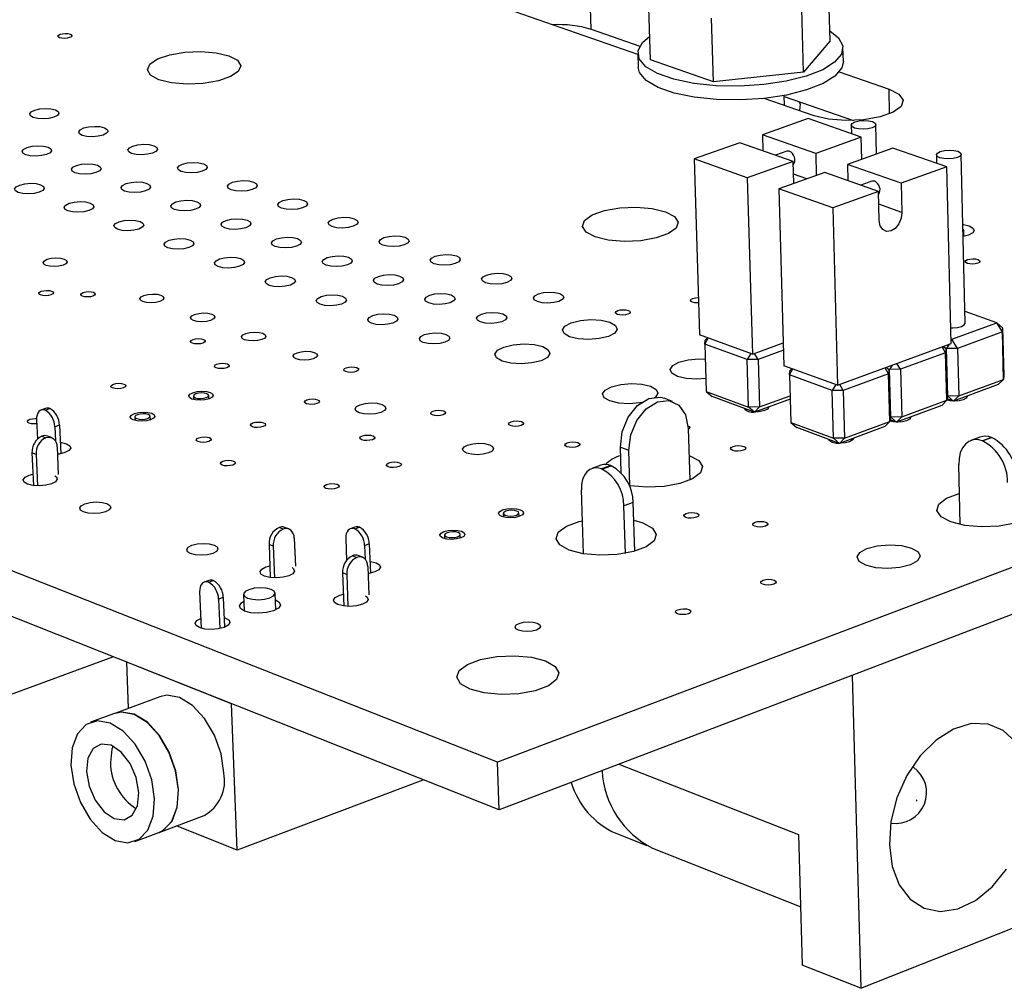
# Model space of a CAD drawing. Extents: x 79 to 216, y 65 to 126.
# Tile 3 of 14: x 140 to 169, y 65 to 94. Entities that reach past the tile are written whole.
import ezdxf

# ---------------------------------------------------------------- set-up
doc = ezdxf.new("R2010")
doc.units = 0
doc.layers.get('0').update_dxf_attribs({"linetype": 'CONTINUOUS'})

msp = doc.modelspace()

# ---------------------------------------------------------------- linework, layer by layer
at = {"color": 7, "linetype": 'CONTINUOUS'}
for p, q in [((154.108, 71.938), (78.725, 101.623)), ((154.157, 70.498), (78.83, 100.374)), ((164.135, 93.681), (164.084, 95.587)), ((156.936, 94.028), (156.895, 95.335)), ((158.719, 93.109), (158.661, 95.017)), ((158.339, 93.272), (154.643, 94.56)), ((163.336, 92.735), (163.284, 94.648)), ((160.618, 92.447), (160.562, 94.361)), ((156.936, 94.028), (158.395, 93.52)), ((164.135, 93.681), (163.336, 92.735)), ((158.338, 93.301), (158.351, 92.887)), ((164.534, 93.062), (164.523, 93.476)), ((160.618, 92.447), (158.719, 93.109)), ((163.336, 92.735), (160.618, 92.447)), ((164.405, 92.742), (165.911, 92.222)), ((162.758, 91.732), (162.75, 92.033)), ((163.651, 91.421), (162.146, 91.946)), ((162.751, 92.005), (164.841, 91.278)), ((163.469, 91.337), (162.097, 90.852)), ((165.073, 90.778), (163.469, 91.337)), ((164.772, 91.139), (164.779, 90.881)), ((165.538, 90.268), (165.515, 91.158)), ((163.7, 90.289), (162.097, 90.852)), ((162.097, 90.852), (162.11, 90.367)), ((161.417, 90.611), (160.036, 90.122)), ((163.02, 90.047), (161.417, 90.611)), ((165.073, 90.778), (163.7, 90.289)), ((165.091, 90.109), (165.073, 90.778)), ((162.831, 90.354), (162.491, 90.233)), ((163.7, 90.289), (163.719, 89.619)), ((166.031, 90.444), (164.657, 89.954)), ((167.651, 89.879), (166.031, 90.444)), ((167.34, 90.245), (167.347, 89.985)), ((168.211, 85.173), (168.088, 90.263)), ((202.158, 90.131), (154.108, 71.938)), ((161.639, 89.556), (160.036, 90.122)), ((160.036, 90.122), (160.194, 84.815)), ((163.02, 90.047), (161.639, 89.556)), ((163.039, 89.376), (163.02, 90.047)), ((166.277, 89.386), (164.657, 89.954)), ((164.657, 89.954), (164.67, 89.467)), ((163.977, 89.711), (162.594, 89.218)), ((165.596, 89.142), (163.977, 89.711)), ((167.651, 89.879), (166.277, 89.386)), ((167.782, 84.558), (167.651, 89.879)), ((161.639, 89.556), (161.791, 84.234)), ((165.398, 89.453), (165.058, 89.331)), ((166.277, 89.386), (166.299, 88.509)), ((164.213, 88.646), (162.594, 89.218)), ((162.594, 89.218), (162.744, 83.887)), ((165.596, 89.142), (164.213, 88.646)), ((165.619, 88.264), (165.596, 89.142)), ((202.16, 88.78), (154.157, 70.498)), ((164.213, 88.646), (164.357, 83.3)), ((168.166, 87.787), (168.162, 87.964)), ((169.162, 85.181), (168.203, 85.523)), ((167.81, 84.685), (169.162, 85.181)), ((169.329, 84.906), (167.977, 84.41)), ((169.329, 84.906), (169.162, 85.181)), ((169.335, 85.026), (169.162, 85.181)), ((169.335, 85.026), (169.329, 84.906)), ((169.363, 83.477), (169.329, 84.906)), ((169.335, 85.026), (169.369, 83.597)), ((161.791, 84.234), (160.194, 84.815)), ((160.359, 84.54), (160.463, 84.717)), ((160.359, 84.54), (160.371, 84.66)), ((160.435, 84.727), (160.371, 84.66)), ((167.779, 84.696), (167.81, 84.685)), ((167.81, 84.685), (167.781, 84.635)), ((167.977, 84.41), (167.81, 84.685)), ((161.638, 84.075), (160.359, 84.54)), ((160.359, 84.54), (160.401, 83.111)), ((161.791, 84.234), (162.725, 84.574)), ((162.731, 84.357), (161.968, 84.079)), ((164.357, 83.3), (167.782, 84.558)), ((167.619, 84.278), (167.51, 84.458)), ((167.626, 84.398), (167.545, 84.471)), ((167.647, 84.406), (167.599, 84.423)), ((167.626, 84.398), (167.619, 84.278)), ((167.626, 84.398), (167.662, 82.966)), ((167.723, 84.536), (167.647, 84.406)), ((167.977, 84.41), (167.647, 84.406)), ((167.682, 82.974), (167.647, 84.406)), ((167.977, 84.41), (168.012, 82.978)), ((161.742, 84.252), (161.638, 84.075)), ((161.968, 84.079), (161.638, 84.075)), ((161.679, 82.643), (161.638, 84.075)), ((161.968, 84.079), (161.859, 84.259)), ((161.968, 84.079), (162.008, 82.646)), ((167.619, 84.278), (166.26, 83.779)), ((167.655, 82.846), (167.619, 84.278)), ((164.357, 83.3), (162.744, 83.887)), ((162.91, 83.611), (163.014, 83.789)), ((162.91, 83.611), (162.92, 83.732)), ((162.986, 83.799), (162.92, 83.732)), ((165.9, 83.647), (165.791, 83.827)), ((165.909, 83.767), (165.827, 83.84)), ((165.929, 83.775), (165.88, 83.793)), ((165.909, 83.767), (165.9, 83.647)), ((165.909, 83.767), (165.946, 82.332)), ((166.005, 83.905), (165.929, 83.775)), ((166.26, 83.779), (165.929, 83.775)), ((165.966, 82.34), (165.929, 83.775)), ((166.26, 83.779), (166.151, 83.959)), ((166.26, 83.779), (166.296, 82.344)), ((164.202, 83.141), (162.91, 83.611)), ((162.91, 83.611), (162.95, 82.176)), ((165.9, 83.647), (164.533, 83.145)), ((165.937, 82.211), (165.9, 83.647)), ((168.012, 82.978), (169.363, 83.477)), ((169.206, 83.319), (169.363, 83.477)), ((169.369, 83.597), (169.363, 83.477)), ((164.306, 83.319), (164.202, 83.141)), ((164.533, 83.145), (164.202, 83.141)), ((164.241, 81.702), (164.202, 83.141)), ((164.533, 83.145), (164.425, 83.325)), ((164.533, 83.145), (164.572, 81.706)), ((169.206, 83.319), (167.856, 82.819)), ((144.938, 82.974), (144.942, 82.869)), ((145.404, 82.887), (145.4, 82.992)), ((159.384, 82.814), (159.129, 82.908)), ((160.401, 83.111), (161.679, 82.643)), ((160.401, 83.111), (160.578, 82.957)), ((161.855, 82.488), (160.578, 82.957)), ((162.931, 82.883), (161.855, 82.488)), ((162.008, 82.646), (162.928, 82.984)), ((166.296, 82.344), (167.655, 82.846)), ((167.499, 82.687), (167.655, 82.846)), ((167.662, 82.966), (167.655, 82.846)), ((167.856, 82.819), (167.657, 82.891)), ((167.661, 82.981), (167.682, 82.974)), ((168.012, 82.978), (167.682, 82.974)), ((167.856, 82.819), (167.682, 82.974)), ((167.856, 82.819), (168.012, 82.978)), ((168.265, 82.966), (168.265, 82.971)), ((140.485, 82.599), (140.345, 82.55)), ((140.468, 82.545), (140.609, 82.594)), ((162.008, 82.646), (161.679, 82.643)), ((161.855, 82.488), (161.679, 82.643)), ((161.855, 82.488), (162.008, 82.646)), ((162.28, 82.637), (162.28, 82.644)), ((167.499, 82.687), (166.141, 82.185)), ((140.211, 82.26), (140.236, 81.675)), ((143.175, 82.344), (143.179, 82.239)), ((143.642, 82.258), (143.638, 82.363)), ((165.946, 82.332), (165.937, 82.211)), ((166.141, 82.185), (165.941, 82.258)), ((165.945, 82.347), (165.966, 82.34)), ((166.296, 82.344), (165.966, 82.34)), ((166.141, 82.185), (165.966, 82.34)), ((166.141, 82.185), (166.296, 82.344)), ((166.556, 82.334), (166.556, 82.338)), ((140.9, 82.099), (140.76, 82.049)), ((140.76, 82.049), (140.779, 81.619)), ((140.9, 82.099), (140.938, 81.234)), ((159.856, 81.997), (159.902, 80.435)), ((162.95, 82.176), (164.241, 81.702)), ((162.95, 82.176), (163.127, 82.021)), ((164.417, 81.548), (163.127, 82.021)), ((165.782, 82.052), (164.417, 81.548)), ((164.572, 81.706), (165.937, 82.211)), ((165.782, 82.052), (165.937, 82.211)), ((140.373, 81.764), (140.495, 81.717)), ((140.663, 81.719), (140.541, 81.766)), ((164.572, 81.706), (164.241, 81.702)), ((164.417, 81.548), (164.241, 81.702)), ((164.417, 81.548), (164.572, 81.706)), ((164.837, 81.699), (164.837, 81.703)), ((168.649, 81.735), (168.376, 81.634)), ((168.998, 81.727), (168.725, 81.626)), ((168.726, 81.625), (168.999, 81.727)), ((168.998, 81.727), (168.999, 81.727)), ((140.829, 81.439), (140.865, 80.605)), ((157.813, 81.437), (158.068, 81.342)), ((157.838, 80.66), (157.813, 81.437)), ((158.102, 80.271), (158.068, 81.342)), ((168.726, 81.625), (168.725, 81.626)), ((140.195, 81.212), (140.072, 81.26)), ((140.072, 81.26), (140.115, 80.276)), ((140.195, 81.212), (140.236, 80.267)), ((157.226, 80.888), (156.948, 80.786)), ((157.522, 80.879), (157.244, 80.777)), ((157.256, 80.772), (157.244, 80.777)), ((157.256, 80.772), (157.535, 80.874)), ((157.522, 80.879), (157.535, 80.874)), ((168.058, 79.098), (168.013, 80.907)), ((156.699, 78.217), (156.637, 80.144)), ((158.199, 79.765), (157.92, 79.662)), ((157.965, 78.232), (157.92, 79.662)), ((158.244, 78.296), (158.199, 79.765)), ((154.282, 79.436), (154.286, 79.327)), ((154.756, 79.343), (154.753, 79.452)), ((147.648, 78.965), (147.522, 79.013)), ((147.817, 78.967), (147.69, 79.016)), ((149.811, 79.026), (149.669, 78.974)), ((149.802, 78.969), (149.943, 79.021)), ((147.982, 78.685), (148.014, 77.841)), ((149.531, 78.682), (149.556, 78.017)), ((152.511, 78.785), (152.514, 78.676)), ((152.986, 78.692), (152.983, 78.802)), ((147.345, 78.452), (147.219, 78.501)), ((147.219, 78.501), (147.257, 77.504)), ((147.345, 78.452), (147.382, 77.494)), ((150.243, 78.515), (150.102, 78.463)), ((150.102, 78.463), (150.116, 78.059)), ((150.243, 78.515), (150.275, 77.634)), ((149.74, 78.16), (149.867, 78.111)), ((150.035, 78.114), (149.908, 78.163)), ((150.2, 77.831), (150.231, 76.983)), ((149.563, 77.596), (149.435, 77.645)), ((149.435, 77.645), (149.473, 76.644)), ((149.563, 77.596), (149.598, 76.633)), ((145.408, 77.417), (145.265, 77.364)), ((145.396, 77.359), (145.539, 77.411)), ((145.128, 77.071), (145.172, 75.976)), ((145.84, 76.902), (145.697, 76.849)), ((145.84, 76.902), (145.876, 76.004)), ((146.454, 76.996), (146.473, 76.494)), ((147.425, 76.53), (147.406, 77.032)), ((145.697, 76.849), (145.732, 75.964)), ((142.501, 75.106), (136.934, 73.061)), ((142.501, 75.106), (142.5, 75.121)), ((142.986, 73.562), (142.929, 74.951)), ((146.085, 73.699), (142.929, 74.951)), ((142.929, 74.951), (142.929, 74.951)), ((164.805, 74.553), (165.058, 65.12)), ((143.93, 73.911), (142.568, 73.407)), ((146.26, 69.28), (146.085, 73.699)), ((146.086, 73.699), (146.085, 73.699)), ((142.56, 73.405), (141.841, 73.139)), ((154.157, 70.498), (154.108, 71.938)), ((151.855, 71.396), (146.26, 69.28)), ((151.855, 71.396), (151.854, 71.411)), ((143.903, 69.821), (145.263, 70.332)), ((143.178, 69.548), (143.896, 69.818)), ((146.26, 69.28), (144.434, 70.02)), ((157.675, 69.792), (158.606, 69.424)), ((163.187, 69.756), (163.297, 65.822)), ((158.781, 69.345), (163.248, 67.58)), ((165.058, 65.12), (171.214, 67.556)), ((165.058, 65.12), (163.297, 65.822))]:
    msp.add_line(p, q, dxfattribs=at)
at = {"color": 8, "linetype": 'CONTINUOUS'}
for p, q in [((165.93, 91.479), (165.911, 92.222)), ((163.436, 89.518), (163.031, 89.661)), ((166.299, 88.509), (165.606, 88.754)), ((157.77, 71.874), (163.187, 69.756))]:
    msp.add_line(p, q, dxfattribs=at)
at = {"color": 7, "linetype": 'CONTINUOUS'}
for points in [[(141.224, 93.885), (141.265, 93.861), (141.276, 93.833), (141.254, 93.805), (141.204, 93.78), (141.132, 93.763), (141.049, 93.756), (140.969, 93.761), (140.904, 93.776), (140.863, 93.799), (140.852, 93.827), (140.874, 93.856), (140.924, 93.881), (140.996, 93.897), (141.079, 93.904), (141.159, 93.9), (141.224, 93.885)], [(164.127, 93.982), (164.392, 93.772), (164.518, 93.53), (164.477, 93.28), (164.271, 93.036), (163.911, 92.81), (163.417, 92.616), (162.813, 92.463), (162.134, 92.361), (161.417, 92.315), (160.7, 92.328), (160.024, 92.398), (159.424, 92.522), (158.934, 92.693), (158.58, 92.902), (158.38, 93.137), (158.345, 93.385), (158.476, 93.633), (158.697, 93.824)], [(146.012, 93.23), (146.267, 93.094), (146.365, 92.931), (146.294, 92.761), (146.061, 92.603), (145.694, 92.477), (145.238, 92.399), (144.749, 92.378), (144.284, 92.416), (143.902, 92.509), (143.647, 92.645), (143.551, 92.808), (143.625, 92.979), (143.859, 93.136), (144.226, 93.261), (144.68, 93.339), (145.167, 93.36), (145.63, 93.322), (146.012, 93.23)], [(164.534, 93.062), (164.488, 92.866), (164.282, 92.621), (163.923, 92.395), (163.428, 92.2), (162.825, 92.048), (162.146, 91.946), (161.429, 91.9), (160.713, 91.912), (160.036, 91.983), (159.437, 92.107), (158.947, 92.279), (158.592, 92.488), (158.393, 92.723), (158.351, 92.887)], [(165.911, 92.222), (166.21, 92.071), (166.337, 91.89), (166.276, 91.701), (166.035, 91.526), (165.643, 91.386), (165.146, 91.299), (164.605, 91.276), (164.085, 91.318), (163.651, 91.421)], [(163.19, 91.852), (163.231, 91.778), (163.214, 91.584), (163.209, 91.575)], [(140.779, 91.601), (140.864, 91.552), (140.886, 91.492), (140.841, 91.432), (140.735, 91.381), (140.585, 91.345), (140.414, 91.331), (140.247, 91.341), (140.111, 91.373), (140.025, 91.422), (140.004, 91.481), (140.049, 91.541), (140.155, 91.592), (140.305, 91.628), (140.476, 91.642), (140.642, 91.632), (140.779, 91.601)], [(165.413, 91.245), (165.49, 91.203), (165.515, 91.154), (165.483, 91.103), (165.399, 91.06), (165.277, 91.03), (165.134, 91.018), (164.992, 91.026), (164.874, 91.053), (164.796, 91.094), (164.772, 91.144), (164.804, 91.194), (164.888, 91.238), (165.01, 91.268), (165.153, 91.279), (165.295, 91.271), (165.413, 91.245)], [(142.258, 91.062), (142.344, 91.012), (142.367, 90.953), (142.322, 90.893), (142.216, 90.841), (142.066, 90.805), (141.894, 90.791), (141.727, 90.8), (141.589, 90.832), (141.503, 90.882), (141.481, 90.941), (141.526, 91.002), (141.632, 91.054), (141.782, 91.089), (141.954, 91.103), (142.121, 91.094), (142.258, 91.062)], [(143.746, 90.52), (143.833, 90.47), (143.856, 90.41), (143.811, 90.349), (143.706, 90.297), (143.555, 90.261), (143.383, 90.247), (143.215, 90.257), (143.077, 90.289), (142.99, 90.339), (142.967, 90.399), (143.012, 90.459), (143.118, 90.511), (143.268, 90.547), (143.44, 90.562), (143.608, 90.552), (143.746, 90.52)], [(140.558, 90.478), (140.644, 90.428), (140.666, 90.369), (140.62, 90.308), (140.514, 90.256), (140.363, 90.22), (140.191, 90.206), (140.023, 90.215), (139.886, 90.248), (139.8, 90.297), (139.778, 90.357), (139.824, 90.418), (139.93, 90.47), (140.081, 90.506), (140.253, 90.52), (140.42, 90.51), (140.558, 90.478)], [(162.903, 90.353), (162.843, 90.358), (162.831, 90.354)], [(167.984, 90.351), (168.062, 90.309), (168.088, 90.259), (168.056, 90.208), (167.972, 90.164), (167.849, 90.134), (167.706, 90.122), (167.563, 90.131), (167.444, 90.158), (167.366, 90.199), (167.34, 90.25), (167.372, 90.3), (167.456, 90.344), (167.579, 90.374), (167.722, 90.386), (167.864, 90.378), (167.984, 90.351)], [(142.044, 89.933), (142.131, 89.883), (142.154, 89.823), (142.108, 89.762), (142.002, 89.709), (141.851, 89.673), (141.678, 89.659), (141.51, 89.669), (141.372, 89.701), (141.285, 89.751), (141.263, 89.811), (141.309, 89.872), (141.415, 89.925), (141.566, 89.961), (141.738, 89.975), (141.906, 89.965), (142.044, 89.933)], [(145.243, 89.974), (145.331, 89.924), (145.354, 89.864), (145.31, 89.803), (145.204, 89.75), (145.054, 89.714), (144.881, 89.7), (144.712, 89.71), (144.574, 89.742), (144.486, 89.792), (144.463, 89.853), (144.507, 89.913), (144.613, 89.966), (144.764, 90.002), (144.936, 90.016), (145.104, 90.007), (145.243, 89.974)], [(140.334, 89.343), (140.421, 89.293), (140.443, 89.232), (140.397, 89.171), (140.29, 89.118), (140.138, 89.082), (139.965, 89.067), (139.796, 89.077), (139.658, 89.11), (139.572, 89.16), (139.55, 89.221), (139.596, 89.282), (139.703, 89.335), (139.855, 89.371), (140.028, 89.386), (140.196, 89.376), (140.334, 89.343)], [(143.54, 89.384), (143.628, 89.334), (143.651, 89.273), (143.606, 89.212), (143.499, 89.159), (143.348, 89.123), (143.175, 89.108), (143.006, 89.118), (142.867, 89.151), (142.78, 89.202), (142.757, 89.262), (142.802, 89.323), (142.909, 89.376), (143.06, 89.412), (143.233, 89.427), (143.401, 89.417), (143.54, 89.384)], [(146.749, 89.425), (146.838, 89.375), (146.862, 89.315), (146.818, 89.253), (146.712, 89.2), (146.561, 89.164), (146.388, 89.15), (146.219, 89.16), (146.079, 89.192), (145.991, 89.243), (145.967, 89.303), (146.012, 89.364), (146.117, 89.417), (146.268, 89.454), (146.441, 89.468), (146.61, 89.458), (146.749, 89.425)], [(165.472, 89.451), (165.41, 89.456), (165.398, 89.453)], [(141.828, 88.791), (141.916, 88.741), (141.938, 88.68), (141.893, 88.618), (141.786, 88.565), (141.634, 88.528), (141.46, 88.514), (141.291, 88.524), (141.152, 88.557), (141.065, 88.608), (141.043, 88.668), (141.089, 88.73), (141.196, 88.783), (141.347, 88.82), (141.521, 88.834), (141.69, 88.824), (141.828, 88.791)], [(145.045, 88.832), (145.133, 88.782), (145.157, 88.721), (145.112, 88.659), (145.006, 88.606), (144.854, 88.569), (144.68, 88.555), (144.511, 88.565), (144.372, 88.598), (144.284, 88.649), (144.26, 88.709), (144.305, 88.771), (144.412, 88.824), (144.563, 88.861), (144.736, 88.875), (144.906, 88.865), (145.045, 88.832)], [(148.265, 88.873), (148.354, 88.823), (148.378, 88.762), (148.335, 88.7), (148.229, 88.647), (148.078, 88.61), (147.904, 88.596), (147.734, 88.606), (147.594, 88.639), (147.505, 88.689), (147.481, 88.75), (147.525, 88.812), (147.631, 88.865), (147.782, 88.902), (147.955, 88.916), (148.125, 88.906), (148.265, 88.873)], [(159.171, 88.53), (159.444, 88.387), (159.556, 88.215), (159.494, 88.036), (159.265, 87.87), (158.896, 87.739), (158.432, 87.657), (157.929, 87.635), (157.448, 87.675), (157.048, 87.773), (156.776, 87.917), (156.667, 88.089), (156.731, 88.268), (156.962, 88.433), (157.33, 88.564), (157.792, 88.645), (158.293, 88.667), (158.771, 88.627), (159.171, 88.53)], [(166.299, 88.509), (166.278, 88.332), (166.208, 88.164), (166.1, 88.029), (165.971, 87.949), (165.84, 87.935), (165.727, 87.99), (165.649, 88.106), (165.619, 88.264)], [(143.332, 88.236), (143.42, 88.185), (143.443, 88.124), (143.398, 88.062), (143.291, 88.008), (143.139, 87.972), (142.964, 87.957), (142.794, 87.967), (142.655, 88), (142.567, 88.051), (142.545, 88.113), (142.59, 88.175), (142.697, 88.228), (142.849, 88.265), (143.023, 88.279), (143.193, 88.269), (143.332, 88.236)], [(146.559, 88.277), (146.648, 88.226), (146.672, 88.165), (146.628, 88.103), (146.521, 88.049), (146.37, 88.012), (146.195, 87.998), (146.025, 88.008), (145.885, 88.041), (145.797, 88.092), (145.773, 88.153), (145.817, 88.215), (145.924, 88.269), (146.075, 88.305), (146.249, 88.32), (146.419, 88.31), (146.559, 88.277)], [(149.79, 88.318), (149.879, 88.267), (149.904, 88.206), (149.861, 88.143), (149.755, 88.09), (149.604, 88.053), (149.43, 88.039), (149.259, 88.049), (149.119, 88.082), (149.029, 88.133), (149.004, 88.194), (149.048, 88.256), (149.153, 88.31), (149.305, 88.346), (149.479, 88.361), (149.649, 88.351), (149.79, 88.318)], [(168.139, 88.142), (168.154, 88.14), (168.328, 88.101)], [(168.144, 87.931), (168.162, 87.961), (168.147, 87.992), (168.143, 87.995)], [(168.328, 88.101), (168.443, 88.039), (168.48, 87.965), (168.434, 87.89), (168.312, 87.826), (168.148, 87.784)], [(144.845, 87.677), (144.933, 87.626), (144.957, 87.565), (144.912, 87.502), (144.805, 87.448), (144.653, 87.411), (144.478, 87.397), (144.307, 87.407), (144.167, 87.44), (144.079, 87.492), (144.056, 87.553), (144.101, 87.616), (144.208, 87.669), (144.36, 87.706), (144.535, 87.721), (144.705, 87.71), (144.845, 87.677)], [(148.083, 87.718), (148.172, 87.667), (148.197, 87.605), (148.153, 87.543), (148.047, 87.489), (147.895, 87.452), (147.72, 87.438), (147.549, 87.448), (147.408, 87.481), (147.319, 87.532), (147.294, 87.594), (147.339, 87.656), (147.445, 87.71), (147.597, 87.747), (147.771, 87.761), (147.942, 87.751), (148.083, 87.718)], [(151.324, 87.759), (151.414, 87.707), (151.44, 87.646), (151.397, 87.584), (151.291, 87.53), (151.14, 87.493), (150.965, 87.478), (150.794, 87.488), (150.652, 87.522), (150.562, 87.573), (150.537, 87.635), (150.58, 87.697), (150.685, 87.751), (150.837, 87.788), (151.011, 87.802), (151.182, 87.792), (151.324, 87.759)], [(141.044, 87.101), (141.114, 87.06), (141.132, 87.011), (141.095, 86.961), (141.009, 86.918), (140.886, 86.888), (140.746, 86.876), (140.61, 86.884), (140.498, 86.911), (140.428, 86.952), (140.41, 87.002), (140.447, 87.052), (140.534, 87.095), (140.656, 87.125), (140.796, 87.136), (140.932, 87.128), (141.044, 87.101)], [(146.367, 87.115), (146.456, 87.064), (146.48, 87.002), (146.436, 86.939), (146.329, 86.885), (146.176, 86.848), (146.001, 86.833), (145.83, 86.843), (145.689, 86.877), (145.6, 86.929), (145.576, 86.991), (145.621, 87.053), (145.728, 87.107), (145.88, 87.144), (146.055, 87.159), (146.226, 87.149), (146.367, 87.115)], [(149.615, 87.156), (149.706, 87.104), (149.731, 87.042), (149.687, 86.98), (149.581, 86.925), (149.429, 86.888), (149.254, 86.874), (149.082, 86.884), (148.941, 86.917), (148.85, 86.969), (148.826, 87.031), (148.87, 87.094), (148.976, 87.148), (149.128, 87.185), (149.303, 87.199), (149.474, 87.189), (149.615, 87.156)], [(152.867, 87.196), (152.958, 87.145), (152.985, 87.083), (152.942, 87.02), (152.836, 86.966), (152.685, 86.929), (152.509, 86.914), (152.338, 86.924), (152.195, 86.958), (152.104, 87.01), (152.078, 87.072), (152.122, 87.134), (152.227, 87.188), (152.379, 87.225), (152.554, 87.24), (152.725, 87.23), (152.867, 87.196)], [(168.593, 87.089), (168.639, 87.064), (168.654, 87.033), (168.636, 87.003), (168.586, 86.976), (168.513, 86.958), (168.428, 86.951), (168.344, 86.956), (168.273, 86.973), (168.226, 86.998), (168.211, 87.028), (168.23, 87.059), (168.279, 87.085), (168.352, 87.103), (168.437, 87.11), (168.522, 87.105), (168.593, 87.089)], [(147.898, 86.55), (147.988, 86.498), (148.013, 86.436), (147.969, 86.372), (147.862, 86.318), (147.709, 86.281), (147.533, 86.266), (147.362, 86.276), (147.22, 86.31), (147.13, 86.362), (147.106, 86.424), (147.15, 86.487), (147.257, 86.542), (147.41, 86.579), (147.585, 86.594), (147.757, 86.583), (147.898, 86.55)], [(151.158, 86.59), (151.249, 86.538), (151.274, 86.476), (151.231, 86.413), (151.125, 86.358), (150.973, 86.321), (150.797, 86.306), (150.625, 86.317), (150.482, 86.35), (150.392, 86.402), (150.366, 86.465), (150.41, 86.528), (150.516, 86.582), (150.668, 86.619), (150.844, 86.634), (151.016, 86.624), (151.158, 86.59)], [(154.42, 86.63), (154.512, 86.579), (154.539, 86.516), (154.497, 86.453), (154.391, 86.399), (154.239, 86.361), (154.064, 86.347), (153.891, 86.357), (153.748, 86.391), (153.656, 86.443), (153.63, 86.505), (153.673, 86.568), (153.778, 86.622), (153.93, 86.66), (154.105, 86.674), (154.278, 86.664), (154.42, 86.63)], [(140.666, 86.136), (140.709, 86.111), (140.72, 86.081), (140.697, 86.05), (140.645, 86.023), (140.57, 86.005), (140.484, 85.998), (140.401, 86.003), (140.333, 86.02), (140.29, 86.045), (140.279, 86.075), (140.302, 86.106), (140.355, 86.132), (140.43, 86.15), (140.515, 86.158), (140.598, 86.153), (140.666, 86.136)], [(141.929, 86.1), (141.972, 86.074), (141.983, 86.044), (141.961, 86.013), (141.908, 85.987), (141.833, 85.969), (141.748, 85.962), (141.665, 85.967), (141.596, 85.983), (141.553, 86.008), (141.542, 86.039), (141.565, 86.069), (141.617, 86.096), (141.692, 86.114), (141.778, 86.121), (141.861, 86.116), (141.929, 86.1)], [(155.983, 86.061), (156.076, 86.009), (156.103, 85.946), (156.061, 85.883), (155.956, 85.828), (155.803, 85.79), (155.627, 85.776), (155.454, 85.786), (155.31, 85.82), (155.218, 85.872), (155.191, 85.935), (155.233, 85.998), (155.339, 86.053), (155.491, 86.091), (155.667, 86.105), (155.84, 86.095), (155.983, 86.061)], [(143.96, 86.013), (144.031, 85.971), (144.05, 85.921), (144.014, 85.87), (143.927, 85.827), (143.804, 85.797), (143.664, 85.785), (143.526, 85.793), (143.413, 85.82), (143.342, 85.862), (143.324, 85.912), (143.36, 85.963), (143.447, 86.006), (143.57, 86.036), (143.71, 86.048), (143.847, 86.04), (143.96, 86.013)], [(149.439, 85.98), (149.53, 85.928), (149.555, 85.866), (149.511, 85.802), (149.405, 85.748), (149.251, 85.71), (149.075, 85.695), (148.903, 85.706), (148.761, 85.74), (148.67, 85.792), (148.645, 85.855), (148.689, 85.918), (148.796, 85.973), (148.949, 86.01), (149.125, 86.025), (149.297, 86.014), (149.439, 85.98)], [(152.71, 86.021), (152.801, 85.969), (152.828, 85.906), (152.785, 85.842), (152.679, 85.788), (152.526, 85.75), (152.35, 85.735), (152.177, 85.746), (152.034, 85.78), (151.942, 85.832), (151.916, 85.895), (151.96, 85.958), (152.066, 86.013), (152.218, 86.05), (152.394, 86.065), (152.567, 86.055), (152.71, 86.021)], [(160.165, 85.781), (160.144, 85.78), (160.06, 85.786), (159.989, 85.802), (159.944, 85.828), (159.93, 85.858), (159.95, 85.889), (160.001, 85.916), (160.074, 85.934), (160.16, 85.941), (160.161, 85.941)], [(154.271, 85.448), (154.364, 85.395), (154.391, 85.332), (154.348, 85.269), (154.242, 85.214), (154.089, 85.176), (153.912, 85.161), (153.739, 85.172), (153.595, 85.206), (153.503, 85.258), (153.476, 85.321), (153.519, 85.385), (153.625, 85.44), (153.778, 85.478), (153.954, 85.492), (154.128, 85.482), (154.271, 85.448)], [(158.049, 85.553), (158.095, 85.528), (158.108, 85.497), (158.088, 85.466), (158.037, 85.439), (157.963, 85.421), (157.877, 85.414), (157.793, 85.419), (157.723, 85.436), (157.677, 85.461), (157.664, 85.492), (157.684, 85.523), (157.735, 85.549), (157.809, 85.568), (157.895, 85.575), (157.979, 85.57), (158.049, 85.553)], [(145.492, 85.441), (145.564, 85.399), (145.583, 85.349), (145.547, 85.298), (145.46, 85.254), (145.337, 85.224), (145.196, 85.212), (145.058, 85.22), (144.945, 85.248), (144.873, 85.29), (144.854, 85.34), (144.89, 85.391), (144.976, 85.435), (145.1, 85.465), (145.241, 85.477), (145.378, 85.468), (145.492, 85.441)], [(150.99, 85.408), (151.082, 85.355), (151.107, 85.292), (151.064, 85.229), (150.957, 85.174), (150.804, 85.136), (150.627, 85.121), (150.454, 85.132), (150.311, 85.166), (150.219, 85.218), (150.194, 85.281), (150.238, 85.345), (150.345, 85.4), (150.498, 85.438), (150.674, 85.452), (150.847, 85.442), (150.99, 85.408)], [(157.498, 85.197), (157.666, 85.102), (157.716, 84.988), (157.641, 84.873), (157.451, 84.773), (157.176, 84.705), (156.857, 84.678), (156.544, 84.697), (156.283, 84.759), (156.115, 84.854), (156.066, 84.968), (156.142, 85.084), (156.332, 85.183), (156.607, 85.251), (156.925, 85.277), (157.238, 85.258), (157.498, 85.197)], [(147.033, 84.866), (147.105, 84.823), (147.125, 84.773), (147.089, 84.722), (147.003, 84.677), (146.879, 84.647), (146.738, 84.635), (146.599, 84.644), (146.485, 84.671), (146.413, 84.713), (146.393, 84.764), (146.43, 84.815), (146.516, 84.859), (146.639, 84.89), (146.781, 84.901), (146.919, 84.893), (147.033, 84.866)], [(167.771, 85.031), (167.831, 85.03), (167.974, 85.042), (168.097, 85.073), (168.18, 85.117), (168.211, 85.169), (168.211, 85.173)], [(145.243, 84.683), (145.287, 84.657), (145.299, 84.626), (145.277, 84.595), (145.224, 84.568), (145.149, 84.55), (145.063, 84.543), (144.979, 84.548), (144.91, 84.564), (144.866, 84.59), (144.854, 84.621), (144.877, 84.652), (144.929, 84.679), (145.004, 84.697), (145.09, 84.704), (145.174, 84.699), (145.243, 84.683)], [(152.55, 84.832), (152.643, 84.779), (152.669, 84.715), (152.626, 84.651), (152.519, 84.596), (152.365, 84.558), (152.188, 84.543), (152.014, 84.554), (151.87, 84.588), (151.779, 84.641), (151.752, 84.704), (151.796, 84.769), (151.903, 84.824), (152.056, 84.862), (152.233, 84.876), (152.407, 84.866), (152.55, 84.832)], [(148.584, 84.287), (148.657, 84.244), (148.677, 84.193), (148.641, 84.142), (148.555, 84.097), (148.431, 84.067), (148.289, 84.055), (148.15, 84.064), (148.036, 84.091), (147.963, 84.134), (147.943, 84.185), (147.979, 84.236), (148.065, 84.28), (148.188, 84.311), (148.33, 84.323), (148.469, 84.314), (148.584, 84.287)], [(155.471, 84.467), (155.638, 84.371), (155.687, 84.256), (155.611, 84.14), (155.42, 84.04), (155.143, 83.971), (154.823, 83.945), (154.509, 83.964), (154.248, 84.026), (154.081, 84.122), (154.032, 84.237), (154.11, 84.353), (154.302, 84.452), (154.578, 84.521), (154.897, 84.548), (155.21, 84.528), (155.471, 84.467)], [(160.39, 83.505), (160.115, 83.484), (159.799, 83.504), (159.536, 83.566), (159.365, 83.663), (159.314, 83.778), (159.389, 83.895), (159.579, 83.995), (159.854, 84.064), (160.174, 84.091), (160.373, 84.084)], [(145.965, 83.942), (146.009, 83.916), (146.021, 83.885), (145.999, 83.853), (145.946, 83.826), (145.871, 83.808), (145.784, 83.801), (145.7, 83.806), (145.63, 83.823), (145.586, 83.848), (145.575, 83.879), (145.597, 83.911), (145.65, 83.938), (145.725, 83.956), (145.811, 83.964), (145.896, 83.958), (145.965, 83.942)], [(149.866, 83.83), (149.91, 83.804), (149.923, 83.773), (149.901, 83.741), (149.849, 83.714), (149.774, 83.696), (149.687, 83.688), (149.603, 83.693), (149.533, 83.71), (149.488, 83.736), (149.476, 83.767), (149.497, 83.799), (149.55, 83.826), (149.625, 83.844), (149.711, 83.852), (149.796, 83.846), (149.866, 83.83)], [(142.846, 83.336), (142.889, 83.31), (142.901, 83.279), (142.878, 83.248), (142.825, 83.22), (142.749, 83.202), (142.662, 83.194), (142.578, 83.2), (142.509, 83.217), (142.465, 83.243), (142.454, 83.274), (142.476, 83.305), (142.53, 83.333), (142.605, 83.351), (142.692, 83.358), (142.776, 83.353), (142.846, 83.336)], [(145.446, 83.082), (145.518, 83.039), (145.538, 82.987), (145.501, 82.935), (145.414, 82.89), (145.289, 82.859), (145.146, 82.847), (145.007, 82.856), (144.892, 82.884), (144.82, 82.927), (144.8, 82.979), (144.837, 83.031), (144.924, 83.075), (145.049, 83.106), (145.192, 83.118), (145.331, 83.11), (145.446, 83.082)], [(158.522, 82.793), (158.4, 82.769), (158.078, 82.742), (157.761, 82.762), (157.498, 82.825), (157.328, 82.922), (157.277, 83.038), (157.354, 83.155), (157.545, 83.256), (157.822, 83.326), (158.143, 83.353), (158.459, 83.333), (158.722, 83.27), (158.722, 83.27)], [(158.722, 83.27), (158.892, 83.174), (158.944, 83.058), (158.868, 82.94), (158.833, 82.914)], [(145.016, 83.041), (144.961, 83.013), (144.938, 82.98), (144.951, 82.948), (144.996, 82.921), (145.068, 82.904), (145.155, 82.898), (145.244, 82.906), (145.322, 82.925), (145.376, 82.953), (145.399, 82.986), (145.387, 83.018), (145.342, 83.045), (145.27, 83.062), (145.183, 83.067), (145.094, 83.06), (145.016, 83.041)], [(148.681, 82.863), (148.726, 82.837), (148.738, 82.805), (148.716, 82.773), (148.664, 82.746), (148.588, 82.727), (148.501, 82.72), (148.416, 82.725), (148.346, 82.742), (148.301, 82.769), (148.289, 82.8), (148.311, 82.832), (148.364, 82.859), (148.439, 82.878), (148.526, 82.885), (148.611, 82.88), (148.681, 82.863)], [(157.813, 81.437), (157.868, 81.896), (158.051, 82.335), (158.333, 82.687), (158.673, 82.898), (159.018, 82.937), (159.129, 82.908)], [(158.068, 81.342), (158.123, 81.801), (158.306, 82.241), (158.589, 82.593), (158.928, 82.804), (159.273, 82.843), (159.57, 82.703), (159.775, 82.406), (159.856, 81.997)], [(167.85, 82.821), (167.743, 82.83), (167.655, 82.848)], [(168.265, 82.966), (168.265, 82.962), (168.234, 82.909), (168.151, 82.864), (168.028, 82.833), (167.885, 82.821), (167.861, 82.821)], [(140.468, 82.545), (140.415, 82.558), (140.365, 82.555), (140.319, 82.537), (140.279, 82.505), (140.248, 82.459), (140.225, 82.401), (140.213, 82.334), (140.211, 82.26)], [(150.622, 82.72), (150.714, 82.666), (150.74, 82.601), (150.696, 82.536), (150.588, 82.479), (150.432, 82.441), (150.253, 82.425), (150.078, 82.436), (149.933, 82.471), (149.841, 82.526), (149.815, 82.59), (149.86, 82.656), (149.968, 82.712), (150.123, 82.75), (150.302, 82.765), (150.477, 82.755), (150.622, 82.72)], [(152.485, 82.524), (152.53, 82.498), (152.543, 82.466), (152.522, 82.434), (152.47, 82.407), (152.394, 82.388), (152.307, 82.381), (152.222, 82.386), (152.151, 82.403), (152.106, 82.429), (152.093, 82.461), (152.115, 82.493), (152.167, 82.52), (152.242, 82.539), (152.329, 82.546), (152.415, 82.541), (152.485, 82.524)], [(162.28, 82.637), (162.28, 82.631), (162.247, 82.579), (162.162, 82.534), (162.039, 82.503), (161.896, 82.491), (161.862, 82.491)], [(140.216, 82.138), (140.144, 82.133), (140.059, 82.138), (139.99, 82.155), (139.946, 82.181), (139.935, 82.213), (139.958, 82.245), (140.012, 82.272), (140.088, 82.291), (140.175, 82.298), (140.215, 82.297)], [(143.685, 82.453), (143.757, 82.41), (143.776, 82.358), (143.739, 82.306), (143.651, 82.261), (143.526, 82.23), (143.383, 82.218), (143.243, 82.226), (143.128, 82.254), (143.056, 82.298), (143.037, 82.35), (143.074, 82.402), (143.162, 82.447), (143.287, 82.478), (143.43, 82.49), (143.57, 82.481), (143.685, 82.453)], [(143.254, 82.412), (143.199, 82.384), (143.176, 82.351), (143.187, 82.319), (143.233, 82.292), (143.304, 82.274), (143.392, 82.269), (143.481, 82.276), (143.559, 82.296), (143.614, 82.324), (143.638, 82.357), (143.626, 82.389), (143.58, 82.416), (143.509, 82.433), (143.422, 82.439), (143.332, 82.431), (143.254, 82.412)], [(166.556, 82.334), (166.556, 82.329), (166.524, 82.277), (166.44, 82.231), (166.317, 82.2), (166.174, 82.188), (166.149, 82.188)], [(147.055, 82.168), (147.099, 82.141), (147.111, 82.11), (147.089, 82.078), (147.036, 82.051), (146.96, 82.032), (146.873, 82.024), (146.788, 82.03), (146.718, 82.047), (146.673, 82.073), (146.661, 82.105), (146.683, 82.137), (146.736, 82.164), (146.812, 82.183), (146.899, 82.19), (146.984, 82.185), (147.055, 82.168)], [(154.834, 82.202), (154.88, 82.176), (154.893, 82.144), (154.872, 82.112), (154.82, 82.085), (154.745, 82.066), (154.657, 82.059), (154.572, 82.064), (154.501, 82.081), (154.455, 82.108), (154.442, 82.139), (154.463, 82.171), (154.515, 82.199), (154.591, 82.218), (154.678, 82.225), (154.763, 82.22), (154.834, 82.202)], [(159.843, 82.08), (159.889, 82.054), (159.903, 82.022), (159.883, 81.99), (159.856, 81.973)], [(166.132, 82.189), (166.032, 82.197), (165.938, 82.217)], [(145.422, 81.721), (145.466, 81.695), (145.478, 81.663), (145.456, 81.631), (145.402, 81.603), (145.326, 81.585), (145.239, 81.577), (145.153, 81.583), (145.083, 81.6), (145.039, 81.626), (145.027, 81.658), (145.05, 81.69), (145.103, 81.717), (145.179, 81.736), (145.266, 81.744), (145.352, 81.738), (145.422, 81.721)], [(150.352, 81.776), (150.397, 81.749), (150.41, 81.717), (150.388, 81.685), (150.335, 81.658), (150.26, 81.639), (150.172, 81.631), (150.087, 81.637), (150.016, 81.654), (149.971, 81.681), (149.958, 81.712), (149.98, 81.744), (150.033, 81.772), (150.109, 81.791), (150.196, 81.798), (150.282, 81.793), (150.352, 81.776)], [(164.837, 81.703), (164.837, 81.694), (164.805, 81.641), (164.72, 81.595), (164.597, 81.564), (164.453, 81.552), (164.428, 81.552)], [(168.725, 81.626), (168.582, 81.659), (168.445, 81.653), (168.32, 81.608), (168.212, 81.526), (168.124, 81.41), (168.06, 81.264), (168.023, 81.094), (168.013, 80.907)], [(141.117, 81.536), (141.216, 81.476), (141.241, 81.404), (141.189, 81.332), (141.067, 81.269), (140.894, 81.226), (140.839, 81.219)], [(140.923, 81.58), (140.959, 81.575), (141.117, 81.536)], [(153.866, 81.503), (153.96, 81.449), (153.987, 81.383), (153.944, 81.317), (153.836, 81.26), (153.68, 81.221), (153.5, 81.206), (153.323, 81.217), (153.176, 81.252), (153.083, 81.307), (153.056, 81.372), (153.1, 81.439), (153.208, 81.496), (153.363, 81.535), (153.543, 81.55), (153.72, 81.539), (153.866, 81.503)], [(156.533, 81.569), (156.579, 81.542), (156.593, 81.511), (156.572, 81.478), (156.52, 81.451), (156.445, 81.432), (156.357, 81.424), (156.271, 81.43), (156.2, 81.447), (156.154, 81.474), (156.14, 81.505), (156.161, 81.538), (156.213, 81.565), (156.289, 81.584), (156.376, 81.592), (156.462, 81.586), (156.533, 81.569)], [(161.53, 81.457), (161.577, 81.43), (161.591, 81.398), (161.571, 81.366), (161.519, 81.338), (161.444, 81.319), (161.356, 81.312), (161.27, 81.317), (161.198, 81.335), (161.151, 81.361), (161.137, 81.393), (161.157, 81.425), (161.209, 81.453), (161.284, 81.472), (161.372, 81.479), (161.458, 81.474), (161.53, 81.457)], [(159.891, 81.184), (160.174, 81.031), (160.291, 80.846), (160.228, 80.654), (159.991, 80.477), (159.609, 80.336), (159.128, 80.248), (158.607, 80.226), (158.108, 80.27), (158.064, 80.278)], [(146.148, 81.013), (146.193, 80.986), (146.205, 80.954), (146.182, 80.922), (146.129, 80.894), (146.052, 80.875), (145.965, 80.868), (145.879, 80.873), (145.809, 80.891), (145.764, 80.917), (145.752, 80.949), (145.775, 80.981), (145.828, 81.009), (145.905, 81.028), (145.992, 81.036), (146.078, 81.03), (146.148, 81.013)], [(151.151, 80.963), (151.196, 80.937), (151.209, 80.905), (151.188, 80.872), (151.135, 80.845), (151.059, 80.826), (150.971, 80.818), (150.885, 80.824), (150.814, 80.841), (150.769, 80.868), (150.756, 80.9), (150.778, 80.932), (150.831, 80.96), (150.907, 80.979), (150.994, 80.986), (151.08, 80.981), (151.151, 80.963)], [(157.244, 80.777), (157.12, 80.807), (157.003, 80.802), (156.895, 80.762), (156.803, 80.69), (156.728, 80.588), (156.674, 80.459), (156.643, 80.31), (156.637, 80.144)], [(140.767, 80.57), (140.811, 80.536), (140.837, 80.463), (140.784, 80.39), (140.662, 80.327), (140.488, 80.284), (140.289, 80.267), (140.095, 80.279), (139.937, 80.318), (139.837, 80.379), (139.812, 80.452), (139.865, 80.525), (139.988, 80.588), (140.1, 80.619)], [(149.274, 80.314), (149.32, 80.287), (149.332, 80.255), (149.31, 80.222), (149.257, 80.194), (149.18, 80.175), (149.092, 80.168), (149.006, 80.173), (148.935, 80.191), (148.89, 80.217), (148.878, 80.25), (148.9, 80.282), (148.953, 80.31), (149.029, 80.329), (149.117, 80.337), (149.203, 80.331), (149.274, 80.314)], [(169.77, 80.055), (169.954, 79.998), (170.247, 79.842), (170.374, 79.655), (170.319, 79.46), (170.088, 79.281), (169.71, 79.138), (169.228, 79.05), (168.703, 79.027), (168.198, 79.072), (167.773, 79.179), (167.482, 79.336), (167.357, 79.523), (167.415, 79.718), (167.647, 79.897), (168.025, 80.039), (168.035, 80.041)], [(142.332, 79.733), (142.423, 79.677), (142.447, 79.611), (142.399, 79.544), (142.288, 79.486), (142.129, 79.446), (141.947, 79.431), (141.771, 79.442), (141.626, 79.479), (141.535, 79.534), (141.511, 79.6), (141.559, 79.668), (141.671, 79.725), (141.829, 79.765), (142.01, 79.78), (142.187, 79.769), (142.332, 79.733)], [(154.795, 79.546), (154.871, 79.502), (154.893, 79.448), (154.858, 79.394), (154.771, 79.348), (154.646, 79.316), (154.5, 79.304), (154.357, 79.313), (154.239, 79.342), (154.163, 79.386), (154.141, 79.44), (154.176, 79.494), (154.263, 79.54), (154.389, 79.572), (154.534, 79.584), (154.677, 79.575), (154.795, 79.546)], [(154.358, 79.504), (154.304, 79.475), (154.282, 79.441), (154.296, 79.408), (154.343, 79.38), (154.417, 79.362), (154.507, 79.356), (154.597, 79.364), (154.676, 79.384), (154.73, 79.413), (154.752, 79.447), (154.738, 79.48), (154.691, 79.508), (154.617, 79.526), (154.528, 79.532), (154.437, 79.524), (154.358, 79.504)], [(160.118, 79.439), (160.165, 79.412), (160.179, 79.379), (160.158, 79.346), (160.106, 79.318), (160.03, 79.299), (159.942, 79.291), (159.855, 79.297), (159.782, 79.314), (159.735, 79.342), (159.721, 79.374), (159.741, 79.407), (159.794, 79.435), (159.87, 79.454), (159.958, 79.462), (160.045, 79.456), (160.118, 79.439)], [(147.982, 78.685), (147.973, 78.76), (147.952, 78.828), (147.92, 78.885), (147.878, 78.931), (147.828, 78.963), (147.771, 78.979), (147.711, 78.98), (147.648, 78.965)], [(149.802, 78.969), (149.746, 78.983), (149.693, 78.981), (149.646, 78.963), (149.604, 78.93), (149.571, 78.884), (149.547, 78.825), (149.534, 78.757), (149.531, 78.682)], [(158.215, 79.23), (158.494, 79.15), (158.778, 78.993), (158.895, 78.805), (158.83, 78.609), (158.589, 78.428), (158.203, 78.285), (157.717, 78.196), (157.191, 78.173), (156.689, 78.218), (156.27, 78.327), (155.987, 78.484), (155.873, 78.673), (155.941, 78.869), (156.183, 79.049), (156.569, 79.191), (156.667, 79.215)], [(162.198, 79.172), (162.246, 79.144), (162.261, 79.112), (162.24, 79.079), (162.188, 79.051), (162.112, 79.031), (162.024, 79.024), (161.936, 79.029), (161.863, 79.047), (161.816, 79.074), (161.801, 79.107), (161.822, 79.14), (161.874, 79.168), (161.95, 79.187), (162.038, 79.195), (162.126, 79.189), (162.198, 79.172)], [(153.026, 78.896), (153.102, 78.851), (153.124, 78.798), (153.088, 78.743), (153.001, 78.697), (152.874, 78.665), (152.728, 78.652), (152.585, 78.662), (152.467, 78.691), (152.391, 78.736), (152.369, 78.789), (152.405, 78.844), (152.493, 78.89), (152.619, 78.922), (152.765, 78.934), (152.908, 78.925), (153.026, 78.896)], [(152.588, 78.854), (152.533, 78.825), (152.511, 78.791), (152.524, 78.757), (152.572, 78.729), (152.646, 78.711), (152.735, 78.705), (152.826, 78.713), (152.905, 78.733), (152.96, 78.762), (152.982, 78.796), (152.969, 78.83), (152.921, 78.858), (152.847, 78.876), (152.758, 78.882), (152.667, 78.874), (152.588, 78.854)], [(145.563, 78.481), (145.655, 78.425), (145.68, 78.358), (145.634, 78.29), (145.522, 78.231), (145.363, 78.191), (145.18, 78.176), (145.002, 78.187), (144.855, 78.224), (144.763, 78.28), (144.738, 78.348), (144.785, 78.416), (144.897, 78.474), (145.056, 78.514), (145.238, 78.529), (145.416, 78.518), (145.563, 78.481)], [(166.587, 78.392), (166.785, 78.279), (166.849, 78.143), (166.768, 78.006), (166.554, 77.888), (166.241, 77.808), (165.875, 77.776), (165.512, 77.8), (165.209, 77.874), (165.011, 77.987), (164.949, 78.122), (165.031, 78.259), (165.245, 78.377), (165.558, 78.457), (165.923, 78.488), (166.284, 78.465), (166.587, 78.392)], [(150.2, 77.831), (150.191, 77.906), (150.17, 77.974), (150.138, 78.032), (150.097, 78.077), (150.047, 78.109), (149.99, 78.126), (149.929, 78.126), (149.867, 78.111)], [(147.915, 77.804), (147.962, 77.769), (147.99, 77.695), (147.939, 77.619), (147.817, 77.554), (147.641, 77.51), (147.44, 77.493), (147.243, 77.506), (147.08, 77.546), (146.977, 77.609), (146.949, 77.683), (147.001, 77.758), (147.123, 77.823), (147.244, 77.857)], [(150.446, 77.948), (150.55, 77.886), (150.579, 77.811), (150.529, 77.736), (150.407, 77.671), (150.232, 77.627), (150.208, 77.623)], [(150.262, 77.991), (150.283, 77.988), (150.446, 77.948)], [(145.396, 77.359), (145.341, 77.373), (145.289, 77.371), (145.241, 77.353), (145.2, 77.321), (145.167, 77.274), (145.143, 77.215), (145.13, 77.147), (145.128, 77.071)], [(147.246, 76.891), (147.358, 76.95), (147.405, 77.019), (147.379, 77.087), (147.285, 77.144), (147.137, 77.182), (146.958, 77.193), (146.774, 77.178), (146.614, 77.137), (146.501, 77.078), (146.455, 77.009), (146.48, 76.941), (146.574, 76.883), (146.722, 76.846), (146.902, 76.834), (147.086, 76.85), (147.246, 76.891)], [(162.446, 77.426), (162.494, 77.398), (162.508, 77.365), (162.488, 77.332), (162.435, 77.303), (162.359, 77.283), (162.27, 77.276), (162.182, 77.281), (162.108, 77.299), (162.06, 77.327), (162.045, 77.36), (162.066, 77.394), (162.119, 77.422), (162.195, 77.442), (162.284, 77.45), (162.372, 77.444), (162.446, 77.426)], [(150.133, 76.947), (150.18, 76.911), (150.209, 76.836), (150.158, 76.76), (150.036, 76.695), (149.86, 76.65), (149.658, 76.633), (149.46, 76.645), (149.296, 76.686), (149.192, 76.749), (149.163, 76.824), (149.214, 76.9), (149.336, 76.966), (149.459, 77)], [(147.414, 76.827), (147.528, 76.756), (147.561, 76.667), (147.501, 76.578), (147.355, 76.5), (147.147, 76.447), (146.907, 76.427), (146.673, 76.442), (146.481, 76.491), (146.359, 76.565), (146.326, 76.654), (146.387, 76.744), (146.462, 76.791)], [(145.864, 76.297), (145.91, 76.281), (146.013, 76.218), (146.041, 76.143), (145.989, 76.066), (145.865, 76), (145.689, 75.956), (145.485, 75.938), (145.287, 75.951), (145.124, 75.992), (145.021, 76.056), (144.994, 76.131), (145.046, 76.208), (145.16, 76.269)], [(159.876, 76.536), (159.923, 76.509), (159.938, 76.475), (159.917, 76.441), (159.864, 76.412), (159.787, 76.393), (159.697, 76.385), (159.609, 76.391), (159.535, 76.409), (159.488, 76.437), (159.473, 76.47), (159.494, 76.504), (159.547, 76.533), (159.625, 76.553), (159.714, 76.56), (159.802, 76.555), (159.876, 76.536)], [(155.303, 76.126), (155.38, 76.08), (155.403, 76.025), (155.367, 75.969), (155.279, 75.921), (155.151, 75.888), (155.003, 75.876), (154.858, 75.885), (154.738, 75.915), (154.661, 75.961), (154.638, 76.017), (154.674, 76.072), (154.762, 76.12), (154.89, 76.153), (155.037, 76.165), (155.182, 76.156), (155.303, 76.126)], [(155.557, 74.989), (155.844, 74.825), (155.96, 74.63), (155.891, 74.426), (155.644, 74.239), (155.248, 74.09), (154.752, 73.999), (154.216, 73.975), (153.705, 74.023), (153.281, 74.135), (152.995, 74.3), (152.881, 74.495), (152.953, 74.699), (153.202, 74.886), (153.597, 75.033), (154.091, 75.124), (154.624, 75.147), (155.133, 75.1), (155.557, 74.989)], [(145.856, 71.613), (145.772, 72.184), (145.572, 72.749), (145.277, 73.252), (144.914, 73.643), (144.52, 73.885), (144.134, 73.953), (143.93, 73.911)], [(143.896, 69.818), (144.024, 69.882), (144.287, 70.159), (144.447, 70.579), (144.487, 71.101), (144.402, 71.672), (144.202, 72.238), (143.906, 72.743), (143.544, 73.135), (143.15, 73.378), (142.764, 73.447), (142.56, 73.405)], [(143.903, 69.821), (144.031, 69.885), (144.295, 70.162), (144.454, 70.582), (144.494, 71.103), (144.41, 71.675), (144.21, 72.241), (143.914, 72.745), (143.551, 73.138), (143.157, 73.38), (142.771, 73.449), (142.568, 73.407)], [(141.248, 71.85), (141.333, 71.28), (141.532, 70.717), (141.826, 70.214), (142.187, 69.821), (142.579, 69.577), (142.965, 69.504), (143.306, 69.612), (143.569, 69.889), (143.728, 70.309), (143.768, 70.831), (143.683, 71.404), (143.483, 71.97), (143.187, 72.475), (142.824, 72.868), (142.43, 73.111), (142.045, 73.181), (141.705, 73.07), (141.444, 72.791), (141.286, 72.37), (141.248, 71.85)], [(169.732, 72.535), (169.357, 72.891), (168.899, 73.082), (168.387, 73.098), (167.853, 72.936), (167.331, 72.605), (166.854, 72.127), (166.452, 71.532), (166.151, 70.857), (165.97, 70.146), (165.921, 69.442)], [(141.719, 71.66), (141.797, 71.213), (141.982, 70.787), (142.247, 70.444), (142.551, 70.238), (142.849, 70.2), (143.095, 70.335), (143.251, 70.624), (143.293, 71.023), (143.216, 71.471), (143.03, 71.899), (142.764, 72.242), (142.458, 72.447), (142.161, 72.484), (141.916, 72.347), (141.761, 72.058), (141.719, 71.66)], [(142.509, 72.412), (142.479, 72.325), (142.437, 71.927)], [(166.736, 70.777), (166.737, 70.774), (166.739, 70.772), (166.741, 70.771), (166.744, 70.771), (166.746, 70.773), (166.748, 70.775), (166.75, 70.779), (166.75, 70.782), (166.75, 70.785), (166.748, 70.788), (166.746, 70.789), (166.743, 70.788), (166.74, 70.787), (166.738, 70.784), (166.737, 70.781), (166.736, 70.777)], [(165.921, 69.442), (166.005, 68.792), (166.219, 68.236), (166.548, 67.809), (166.971, 67.537), (167.461, 67.438), (167.987, 67.517), (168.517, 67.768), (169.017, 68.177), (169.456, 68.715)]]:
    msp.add_lwpolyline(points, dxfattribs=at)
for centre, radius, start, end in [((155.955, 90.712), 3.458, 73.5105, 92.9651), ((162.789, 90.095), 0.282, 326.1025, 66.1317), ((165.355, 89.19), 0.286, 328.5907, 65.8955), ((140.189, 82.047), 0.571, 0.2449, 60.724), ((140.54, 82.435), 0.174, 66.7957, 108.4761), ((140.33, 82.097), 0.571, 0.2399, 60.7377), ((161.798, 82.836), 0.349, 221.6574, 278.0211), ((140.594, 81.291), 0.522, 115.0306, 183.411), ((140.717, 81.244), 0.523, 115.0401, 183.4068), ((140.459, 81.542), 0.239, 69.9392, 111.1184), ((140.573, 81.47), 0.258, 352.9963, 107.4288), ((164.355, 81.903), 0.354, 221.819, 277.8596), ((168.813, 81.269), 0.495, 68.0319, 109.3405), ((168.358, 80.48), 1.403, 359.6185, 62.7749), ((168.083, 80.377), 1.404, 359.6279, 62.7487), ((158.037, 80.284), 0.917, 103.5975, 137.9815), ((157.362, 80.495), 0.416, 67.4035, 109.047), ((156.664, 79.664), 1.256, 359.9123, 61.8584), ((156.943, 79.767), 1.255, 359.9026, 61.8853), ((147.753, 78.531), 0.535, 115.5862, 183.1641), ((147.88, 78.482), 0.536, 115.5961, 183.1597), ((147.609, 78.793), 0.237, 70.0013, 111.6128), ((149.522, 78.462), 0.579, 0.1458, 61.1916), ((149.87, 78.851), 0.184, 66.817, 108.928), ((149.664, 78.513), 0.579, 0.1408, 61.2054), ((149.974, 77.674), 0.539, 115.7591, 183.087), ((150.102, 77.625), 0.54, 115.769, 183.0825), ((149.827, 77.941), 0.236, 70.0213, 111.7682), ((145.109, 76.846), 0.588, 0.3024, 60.7622), ((145.467, 77.245), 0.182, 66.4002, 108.8798), ((145.253, 76.898), 0.588, 0.2973, 60.7761), ((144.131, 71.956), 1.694, 180.9764, 236.9159), ((144.696, 71.372), 1.185, 298.6154, 11.7324), ((160.044, 71.831), 2.788, 183.121, 243.076), ((166.112, 71.021), 0.932, 261.3499, 54.7209), ((158.677, 72.023), 2.446, 196.5519, 245.8009)]:
    msp.add_arc(centre, radius, start, end, dxfattribs=at)

doc.saveas('drawing.dxf')
